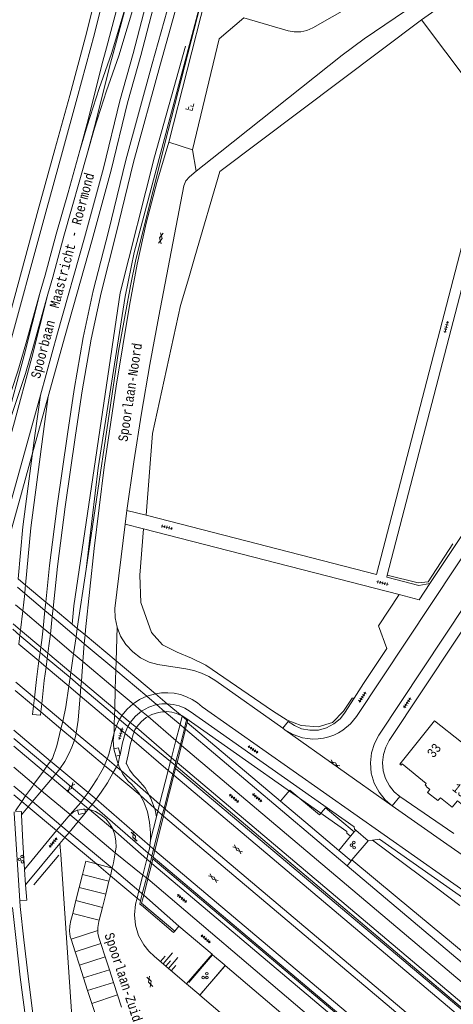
# Model space of a CAD drawing. Header units: metres. Extents: x 196790 to 198335, y 354523 to 356036.
# Tile 92 of 105: x 197305 to 197387, y 355516 to 355702. Entities that reach past the tile are written whole.
import ezdxf

# ---------------------------------------------------------------- set-up
doc = ezdxf.new("R2010")
doc.units = ezdxf.units.M
doc.linetypes.add('DGN Style 2', pattern=[186.027128, 111.616277, -74.410851])
for name, color, linetype, lineweight in [('betreedbaar trafogebouw tevens pand', 252, 'Continuous', 18), ('functiescheiding', 252, 'Continuous', 18), ('gasstation', 252, 'Continuous', 18), ('heg of haag', 252, 'Continuous', 18), ('hoofdgebouw', 252, 'Continuous', 18), ('huisnummer BAG', 252, 'Continuous', 18), ('kant asfaltverharding', 252, 'Continuous', 18), ('kant betonverharding', 252, 'Continuous', 18), ('kant keiverharding', 252, 'Continuous', 18), ('kant klinkerverharding', 252, 'Continuous', 18), ('kant muur (extern)', 252, 'Continuous', 18), ('kant tegelverharding', 252, 'Continuous', 18), ('kunstwerken', 252, 'Continuous', 18), ('overige tekst', 252, 'Continuous', 18), ('raster', 252, 'Continuous', 18), ('spoorrail', 252, 'Continuous', 18), ('straatnaam', 252, 'Continuous', 18), ('T22_berm', 252, 'DGN Style 2', 18), ('taludlijn', 252, 'Continuous', 18), ('taludsymbool', 252, 'Continuous', 18), ('toegangstrap', 252, 'Continuous', 18), ('verh asfaltsymbool', 2, 'Continuous', 0), ('verh betonsymbool', 2, 'Continuous', 0), ('verh keisymbool', 2, 'Continuous', 0), ('verh tegelsymbool', 2, 'Continuous', 0), ('vlakafsluiter grijs', 252, 'DGN Style 2', 18), ('vlakafsluiter groen', 252, 'DGN Style 2', 18)]:
    doc.layers.add(name, color=color, linetype=linetype, lineweight=lineweight)
doc.styles.add('Style-Courier New', font='cour.ttf')

# ---------------------------------------------------------------- blocks, each defined once
blk = doc.blocks.new('TA')
at = {"layer": 'taludsymbool', "linetype": 'Continuous', "lineweight": 0}
for p, q in [((-0.5, 0), (-0.5, -0.5)), ((-0.25, 0), (-0.25, -1)), ((0, 0), (0, -0.5)), ((0.25, 0), (0.25, -1)), ((0.5, 0), (0.5, -0.5))]:
    blk.add_line(p, q, dxfattribs=at)
blk = doc.blocks.new('S612')
at = {"layer": 'verh asfaltsymbool', "color": 252}
for p, q in [((-0.99, -0.26), (0.01, 0.24)), ((0.01, -0.26), (-0.99, 0.24)), ((0.01, 0.24), (1.01, -0.26)), ((1.01, 0.24), (0.01, -0.26))]:
    blk.add_line(p, q, dxfattribs=at)
blk = doc.blocks.new('S621')
at = {"layer": 'verh betonsymbool', "color": 252, "linetype": 'Continuous', "lineweight": 0}
for centre in [(-0.48, 0.24), (0.52, 0.24), (0.02, -0.26)]:
    blk.add_circle(centre, 0.25, dxfattribs=at)
blk = doc.blocks.new('S651')
at = {"layer": 'verh keisymbool', "color": 7, "linetype": 'Continuous', "lineweight": 0}
for p, q in [((-0.41, 0.75), (-0.41, 0.25)), ((0.09, 0.25), (-0.41, 0.25)), ((-0.41, -0.05), (-0.41, -0.55)), ((-0.41, -0.55), (0.09, -0.55)), ((0.39, -0.05), (0.39, -0.55)), ((0.39, -0.55), (0.89, -0.55))]:
    blk.add_line(p, q, dxfattribs=at)
at = {"layer": 'verh keisymbool', "color": 7, "linetype": 'Continuous', "lineweight": 0, "flags": 128}
blk.add_lwpolyline([(-0.41, -0.05), (-0.41, -0.05), (-0.41, -0.55), (-0.41, -0.55), (-0.41, -0.05)], close=True, dxfattribs=at)
blk = doc.blocks.new('S642')
at = {"layer": 'verh tegelsymbool', "color": 252}
for p, q in [((-1.12, 0), (1.12, 0)), ((-0.9, -0.25), (-0.9, 0.25)), ((-0.45, -0.25), (-0.45, 0.25)), ((0, -0.25), (0, 0.25)), ((0.45, -0.25), (0.45, 0.25)), ((0.9, -0.25), (0.9, 0.25))]:
    blk.add_line(p, q, dxfattribs=at)

msp = doc.modelspace()

# ---------------------------------------------------------------- linework, layer by layer
at = {"layer": 'betreedbaar trafogebouw tevens pand'}
for p, q in [((197365.449, 355544.78), (197367.688, 355547.446)), ((197367.688, 355547.446), (197368.368, 355548.256))]:
    msp.add_line(p, q, dxfattribs=at)
at = {"layer": 'betreedbaar trafogebouw tevens pand', "flags": 128}
for points in [[(197361.813, 355551.468), (197362.94, 355552.813), (197368.368, 355548.256)], [(197360.04, 355549.359), (197365.448, 355544.778), (197365.449, 355544.78)]]:
    msp.add_lwpolyline(points, dxfattribs=at)
at = {"layer": 'functiescheiding'}
for p, q in [((197317, 355540.207), (197322.006, 355538.943)), ((197321.391, 355536.491), (197316.379, 355537.751)), ((197315.761, 355535.305), (197320.764, 355533.991)), ((197320.161, 355531.588), (197315.14, 355532.846)), ((197314.828, 355527.993), (197319.913, 355529.614)), ((197320.495, 355527.142), (197315.605, 355525.58)), ((197316.413, 355523.07), (197321.297, 355524.655)), ((197322.105, 355522.15), (197317.189, 355520.661)), ((197317.954, 355518.285), (197322.869, 355519.783)), ((197323.624, 355517.439), (197318.742, 355515.839))]:
    msp.add_line(p, q, dxfattribs=at)
at = {"layer": 'gasstation'}
for p, q in [((197355.096, 355554.847), (197354.451, 355554.084)), ((197354.451, 355554.084), (197360.04, 355549.359))]:
    msp.add_line(p, q, dxfattribs=at)
at = {"layer": 'gasstation', "flags": 128}
msp.add_lwpolyline([(197361.813, 355551.468), (197356.229, 355556.187), (197355.096, 355554.847)], dxfattribs=at)
at = {"layer": 'heg of haag', "flags": 128}
for points in [[(197329.027, 355608.174), (197330.263, 355623.64), (197335.556, 355647.86), (197337.079, 355653.07), (197338.231, 355657.015), (197342.949, 355673.157), (197381.066, 355701.852)], [(197381.066, 355701.852), (197394.906, 355683.528), (197395.003, 355683.617)], [(197328.554, 355605.604), (197327.87, 355596.843), (197328.002, 355591.689), (197330.067, 355585.99), (197332.144, 355583.632), (197334.886, 355582.265), (197337.634, 355581.129), (197340.326, 355579.779), (197352.925, 355571.191), (197355.708, 355569.423), (197358.376, 355568.364), (197361.555, 355568.161), (197364.244, 355568.959), (197366.348, 355571.114), (197368.006, 355573.562)], [(197387.027, 355602.728), (197382.35, 355595.598), (197380.456, 355595.35), (197374.628, 355596.816)]]:
    msp.add_lwpolyline(points, dxfattribs=at)
at = {"layer": 'hoofdgebouw', "flags": 128}
for points in [[(197381.991, 355556.995), (197381.811, 355557.155), (197382.001, 355557.415), (197377.453, 355561.132), (197377.259, 355560.896), (197377.026, 355561.098), (197383.563, 355569.295), (197388.669, 355565.224)], [(197390.424, 355552.147), (197387.893, 355554.117), (197386.918, 355552.943), (197384.663, 355554.74), (197384.169, 355554.179), (197382.214, 355555.75), (197382.658, 355556.313), (197381.999, 355556.848), (197382.052, 355556.941), (197381.991, 355556.995)]]:
    msp.add_lwpolyline(points, dxfattribs=at)
at = {"layer": 'kant asfaltverharding'}
for p, q in [((197333.354, 355678.733), (197337.797, 355677.311)), ((197325.403, 355609.075), (197325.058, 355606.504)), ((197317.476, 355585.535), (197317.343, 355583.871)), ((197304.987, 355583.783), (197308.763, 355580.6)), ((197317.343, 355583.871), (197317.074, 355580.481)), ((197308.763, 355580.6), (197310.123, 355579.453)), ((197310.123, 355579.453), (197314.405, 355575.843)), ((197317.074, 355580.481), (197316.779, 355576.772)), ((197304.293, 355575.034), (197307.739, 355572.137)), ((197307.905, 355573.626), (197304.388, 355576.58)), ((197314.405, 355575.843), (197316.56, 355574.026)), ((197316.694, 355575.714), (197316.56, 355574.026)), ((197316.779, 355576.772), (197316.694, 355575.714)), ((197309.285, 355572.467), (197307.905, 355573.626)), ((197316.56, 355574.026), (197323.007, 355568.592)), ((197326.564, 355572.487), (197327.796, 355573.302)), ((197327.796, 355573.302), (197329.134, 355573.93)), ((197329.134, 355573.93), (197330.775, 355574.406)), ((197307.739, 355572.137), (197309.119, 355570.977)), ((197313.25, 355569.137), (197309.285, 355572.467)), ((197431.185, 355507.421), (197339.643, 355571.947)), ((197309.119, 355570.977), (197312.922, 355567.78)), ((197324.017, 355569.526), (197324.465, 355570.299)), ((197303.986, 355567.535), (197310.977, 355561.668)), ((197312.922, 355567.78), (197315.477, 355565.632)), ((197315.829, 355566.971), (197313.25, 355569.137)), ((197322.964, 355567.091), (197323.413, 355568.249)), ((197323.007, 355568.592), (197323.413, 355568.249)), ((197323.413, 355568.249), (197325.054, 355566.865)), ((197355.258, 355567.598), (197354.856, 355567.883)), ((197315.477, 355565.632), (197321.157, 355560.857)), ((197315.829, 355566.971), (197321.679, 355562.059)), ((197325.054, 355566.865), (197326.311, 355565.792)), ((197326.311, 355565.792), (197333.226, 355559.888)), ((197323.296, 355562.569), (197322.935, 355564.01)), ((197321.679, 355562.059), (197323.413, 355560.603)), ((197310.977, 355561.668), (197312.714, 355560.21)), ((197312.714, 355560.21), (197311.941, 355559.263)), ((197312.714, 355560.21), (197318.048, 355555.734)), ((197321.157, 355560.857), (197322.791, 355559.483)), ((197323.413, 355560.603), (197324.28, 355559.875)), ((197309.259, 355556.062), (197311.239, 355558.425)), ((197311.239, 355558.425), (197311.941, 355559.263)), ((197322.791, 355559.483), (197322.862, 355559.424)), ((197322.862, 355559.424), (197327.903, 355555.186)), ((197331.589, 355553.488), (197324.28, 355559.875)), ((197333.226, 355559.888), (197334.064, 355559.172)), ((197334.064, 355559.172), (197334.277, 355558.989)), ((197307.524, 355553.99), (197309.259, 355556.062)), ((197318.048, 355555.734), (197319.601, 355554.431)), ((197327.903, 355555.186), (197331.256, 355552.183)), ((197305.454, 355551.52), (197306.721, 355553.032)), ((197306.721, 355553.032), (197307.524, 355553.99)), ((197319.601, 355554.431), (197329.717, 355545.627)), ((197332.43, 355552.753), (197331.589, 355553.488)), ((197332.658, 355552.554), (197332.43, 355552.753)), ((197375.569, 355553.219), (197385.904, 355545.952)), ((197314.289, 355551.147), (197312.904, 355549.473)), ((197314.679, 355551.502), (197314.289, 355551.147)), ((197318.046, 355552.513), (197317.444, 355552.555)), ((197318.343, 355552.493), (197318.046, 355552.513)), ((197331.256, 355552.183), (197332.094, 355551.432)), ((197332.094, 355551.432), (197332.324, 355551.226)), ((197312.904, 355549.473), (197312.112, 355548.506)), ((197312.112, 355548.506), (197306.014, 355541.15)), ((197329.855, 355546.703), (197329.717, 355545.627)), ((197329.717, 355545.627), (197330.454, 355544.986)), ((197385.904, 355545.952), (197403.483, 355533.531)), ((197329.444, 355544.262), (197329.16, 355543.124)), ((197330.454, 355544.986), (197330.7, 355544.772)), ((197330.7, 355544.772), (197401.684, 355484.849)), ((197322.267, 355539.981), (197322.632, 355541.436)), ((197329.16, 355543.124), (197328.409, 355540.112)), ((197322.006, 355538.943), (197322.267, 355539.981)), ((197328.409, 355540.112), (197327.654, 355537.09)), ((197321.391, 355536.491), (197322.006, 355538.943)), ((197320.764, 355533.991), (197321.391, 355536.491)), ((197327.654, 355537.09), (197327.317, 355535.741)), ((197320.161, 355531.588), (197320.764, 355533.991)), ((197321.297, 355524.655), (197320.495, 355527.142)), ((197322.105, 355522.15), (197321.297, 355524.655)), ((197322.869, 355519.783), (197322.105, 355522.15)), ((197323.624, 355517.439), (197322.869, 355519.783)), ((197336.686, 355519.519), (197336.691, 355519.515)), ((197336.691, 355519.515), (197338.964, 355517.58)), ((197324.374, 355515.115), (197323.624, 355517.439)), ((197338.964, 355517.58), (197339.174, 355517.401)), ((197339.174, 355517.401), (197372.551, 355488.997))]:
    msp.add_line(p, q, dxfattribs=at)
at = {"layer": 'kant asfaltverharding', "flags": 128}
for points in [[(197483.485, 355722.08), (197481.227, 355721.129), (197479.344, 355720.309), (197474.404, 355718.137), (197473.244, 355717.415), (197472.334, 355716.396), (197467.517, 355709.144), (197373.054, 355566.562), (197372.221, 355565.02), (197371.656, 355563.255), (197371.434, 355561.34), (197371.602, 355559.38)], [(197463.59, 355713.015), (197368.819, 355570.121), (197367.699, 355568.732), (197366.249, 355567.51), (197365.411, 355566.997), (197364.511, 355566.565), (197363.56, 355566.227), (197362.573, 355565.988)], [(197337.797, 355677.311), (197342.835, 355698.308), (197347.527, 355702.28), (197355.876, 355699.813), (197357.042, 355699.592), (197358.254, 355699.61), (197359.437, 355699.874), (197360.52, 355700.359), (197371.545, 355706.694)], [(197338.516, 355673.228), (197343.037, 355676.831), (197366.075, 355695.195), (197370.243, 355698.264), (197380.021, 355704.903)], [(197333.354, 355678.733), (197331.056, 355671.121), (197329.044, 355663.423), (197327.325, 355655.654), (197325.9, 355647.831), (197323.357, 355632.56), (197321.116, 355617.238), (197319.177, 355601.876), (197317.541, 355586.481), (197317.55, 355586.471), (197317.476, 355585.535)], [(197325.403, 355609.075), (197326.724, 355618.298), (197328.171, 355627.503), (197329.744, 355636.687), (197331.442, 355645.848), (197336.187, 355670.503), (197336.545, 355671.432), (197337.202, 355672.18), (197338.516, 355673.228)], [(197325.058, 355606.504), (197323.136, 355590.5), (197323.178, 355588.788), (197323.53, 355587.025)], [(197323.53, 355587.025), (197324.213, 355585.297), (197325.217, 355583.697), (197326.5, 355582.31), (197327.99, 355581.199), (197329.6, 355580.4), (197331.242, 355579.913), (197336.547, 355579.128), (197338.05, 355578.814), (197339.517, 355578.323), (197340.915, 355577.664), (197342.218, 355576.85), (197354.856, 355567.883)], [(197316.56, 355574.026), (197316.191, 355569.385), (197315.829, 355566.971)], [(197330.775, 355574.406), (197331.928, 355574.569), (197333.116, 355574.599), (197334.316, 355574.488), (197335.502, 355574.234), (197336.65, 355573.841), (197337.736, 355573.318), (197338.739, 355572.68), (197339.643, 355571.947)], [(197324.465, 355570.299), (197325.432, 355571.472), (197326.564, 355572.487)], [(197323.413, 355568.249), (197323.686, 355568.954), (197324.017, 355569.526)], [(197362.573, 355565.988), (197361.566, 355565.856), (197360.557, 355565.83), (197359.561, 355565.909), (197358.595, 355566.087), (197356.803, 355566.705), (197355.258, 355567.598)], [(197315.477, 355565.632), (197315.011, 355564.299), (197314.44, 355563.008)], [(197315.829, 355566.971), (197315.666, 355566.298), (197315.477, 355565.632)], [(197322.935, 355564.01), (197322.802, 355565.605), (197322.964, 355567.091)], [(197314.44, 355563.008), (197313.644, 355561.568), (197312.714, 355560.21)], [(197323.72, 355561.156), (197323.415, 355562.094), (197323.296, 355562.569)], [(197323.72, 355561.156), (197323.906, 355560.583), (197324.28, 355559.875)], [(197324.28, 355559.875), (197324.637, 355559.199), (197325.585, 355557.954), (197326.301, 355557.236), (197327.612, 355555.72), (197327.903, 355555.186)], [(197334.277, 355558.989), (197407.416, 355497.21), (197410.242, 355494.707), (197410.691, 355494.281)], [(197371.602, 355559.38), (197372.159, 355557.493), (197373.063, 355555.79), (197374.232, 355554.352), (197375.569, 355553.219)], [(197327.903, 355555.186), (197328.579, 355553.948), (197329.263, 355552.062), (197329.669, 355550.085), (197329.857, 355548.067), (197329.855, 355546.703)], [(197316.052, 355552.374), (197315.977, 355552.36), (197315.254, 355552.026), (197314.679, 355551.502)], [(197317.444, 355552.555), (197317.149, 355552.575), (197316.052, 355552.374)], [(197322.745, 355548.761), (197322.718, 355548.834), (197322.133, 355549.868), (197321.408, 355550.755), (197320.478, 355551.521), (197319.47, 355552.106), (197318.343, 355552.493)], [(197332.324, 355551.226), (197405.225, 355489.702), (197405.665, 355489.563), (197406.075, 355489.775)], [(197406.075, 355489.775), (197406.216, 355490.215), (197406.006, 355490.626), (197332.658, 355552.554)], [(197323.199, 355544.335), (197323.343, 355545.4), (197323.328, 355546.518), (197323.128, 355547.73), (197322.745, 355548.761)], [(197329.717, 355545.627), (197329.645, 355545.064), (197329.444, 355544.262)], [(197322.632, 355541.436), (197322.875, 355542.404), (197323.143, 355543.918), (197323.199, 355544.335)], [(197327.317, 355535.741), (197327.035, 355534.612), (197326.801, 355532.604), (197327.012, 355530.601), (197327.61, 355528.675), (197328.575, 355526.903), (197329.543, 355525.718), (197330.627, 355524.675), (197336.686, 355519.519)], [(197319.913, 355529.614), (197319.898, 355530.186), (197320.096, 355531.33), (197320.161, 355531.588)], [(197320.495, 355527.142), (197320.181, 355528.117), (197319.927, 355529.074), (197319.913, 355529.614)]]:
    msp.add_lwpolyline(points, dxfattribs=at)
at = {"layer": 'kant betonverharding'}
msp.add_line((197306.014, 355541.15), (197306.239, 355538.26), dxfattribs=at)
at = {"layer": 'kant betonverharding', "flags": 128}
for points in [[(197304.322, 355552.077), (197305.434, 355552.11), (197305.454, 355551.52)], [(197306.014, 355541.15), (197305.686, 355546.335), (197305.454, 355551.52)], [(197306.239, 355538.26), (197306.492, 355535.368), (197305.169, 355535.242)]]:
    msp.add_lwpolyline(points, dxfattribs=at)
at = {"layer": 'kant keiverharding'}
msp.add_line((197333.354, 355678.733), (197343.052, 355717.192), dxfattribs=at)
at = {"layer": 'kant klinkerverharding'}
for p, q in [((197323.296, 355562.569), (197324.08, 355562.751)), ((197317.444, 355552.555), (197317.587, 355551.959)), ((197322.632, 355541.436), (197319.625, 355542.199)), ((197367.015, 355541.873), (197367.787, 355542.786)), ((197317, 355540.207), (197316.379, 355537.751)), ((197316.379, 355537.751), (197315.761, 355535.305)), ((197315.761, 355535.305), (197315.14, 355532.846)), ((197335.204, 355530.433), (197334.461, 355529.48)), ((197314.828, 355527.993), (197315.605, 355525.58)), ((197315.605, 355525.58), (197316.413, 355523.07)), ((197316.413, 355523.07), (197317.189, 355520.661)), ((197317.189, 355520.661), (197317.954, 355518.285)), ((197317.954, 355518.285), (197318.742, 355515.839)), ((197318.742, 355515.839), (197319.489, 355513.521))]:
    msp.add_line(p, q, dxfattribs=at)
at = {"layer": 'kant klinkerverharding', "flags": 128}
for points in [[(197324.106, 355562.868), (197323.792, 355564.195), (197322.935, 355564.01)], [(197334.884, 355561.397), (197404.494, 355502.631), (197407.492, 355500), (197411.44, 355496.204), (197415.182, 355492.204), (197442.016, 355461.962), (197446.398, 355457.039), (197450.971, 355452.287), (197455.725, 355447.716), (197460.65, 355443.336), (197526.834, 355383.554), (197530.432, 355380.018), (197533.841, 355376.291), (197537.047, 355372.387), (197540.035, 355368.323), (197541.103, 355366.787), (197541.1, 355366.275), (197540.769, 355365.885), (197540.265, 355365.797), (197539.822, 355366.053)], [(197317.54, 355551.903), (197316.314, 355551.531), (197316.052, 355552.374)], [(197319.625, 355542.199), (197317.631, 355542.705), (197317, 355540.207)], [(197330.081, 355542.315), (197391.705, 355490.282), (197394.272, 355488.21), (197396.927, 355486.253), (197409.869, 355477.148), (197415.172, 355472.791), (197425.473, 355463.914), (197436.033, 355454.933), (197446.377, 355445.703), (197500.055, 355397.042)], [(197315.14, 355532.846), (197314.795, 355531.482), (197314.601, 355530.492), (197314.521, 355529.474), (197314.667, 355528.492), (197314.828, 355527.993)]]:
    msp.add_lwpolyline(points, dxfattribs=at)
at = {"layer": 'kant muur (extern)'}
for p, q in [((197305.175, 355585.447), (197303.797, 355586.611)), ((197308.982, 355582.23), (197305.175, 355585.447)), ((197310.341, 355581.082), (197308.982, 355582.23)), ((197314.643, 355577.447), (197310.341, 355581.082)), ((197316.694, 355575.714), (197314.643, 355577.447)), ((197316.694, 355575.714), (197323.056, 355570.338)), ((197323.056, 355570.338), (197324.017, 355569.526)), ((197325.571, 355568.213), (197324.017, 355569.526)), ((197326.789, 355567.214), (197325.571, 355568.213)), ((197354.451, 355554.084), (197336.786, 355568.957)), ((197303.989, 355565.925), (197310.261, 355560.671)), ((197333.657, 355561.577), (197326.789, 355567.214)), ((197310.261, 355560.671), (197311.941, 355559.263)), ((197334.5, 355560.886), (197333.657, 355561.577)), ((197334.711, 355560.713), (197334.5, 355560.886)), ((197311.941, 355559.263), (197317.341, 355554.739)), ((197317.341, 355554.739), (197318.851, 355553.474)), ((197318.851, 355553.474), (197329.444, 355544.262)), ((197368.368, 355548.256), (197368.659, 355548.59)), ((197371.009, 355546.558), (197367.946, 355542.972)), ((197329.444, 355544.262), (197330.12, 355543.675)), ((197330.12, 355543.675), (197330.369, 355543.458)), ((197365.449, 355544.78), (197367.787, 355542.786)), ((197367.946, 355542.972), (197367.787, 355542.786))]:
    msp.add_line(p, q, dxfattribs=at)
at = {"layer": 'kant muur (extern)', "flags": 128}
for points in [[(197334.711, 355560.713), (197400.702, 355504.833), (197400.548, 355504.624), (197334.605, 355560.291)], [(197330.296, 355543.168), (197390.353, 355492.535), (197390.509, 355492.735), (197330.369, 355543.458)]]:
    msp.add_lwpolyline(points, dxfattribs=at)
at = {"layer": 'kant tegelverharding'}
for p, q in [((197382.657, 355595.227), (197422.112, 355654.567)), ((197329.027, 355608.174), (197325.403, 355609.075)), ((197325.058, 355606.504), (197328.554, 355605.604)), ((197376.852, 355593.164), (197328.554, 355605.604)), ((197304.693, 355594.536), (197306.071, 355593.374)), ((197306.071, 355593.374), (197309.887, 355590.157)), ((197304.319, 355591.224), (197305.697, 355590.063)), ((197305.697, 355590.063), (197309.534, 355586.831)), ((197309.887, 355590.157), (197311.272, 355588.99)), ((197311.272, 355588.99), (197315.789, 355585.182)), ((197303.91, 355587.609), (197305.289, 355586.448)), ((197305.289, 355586.448), (197309.116, 355583.225)), ((197309.534, 355586.831), (197310.919, 355585.664)), ((197310.919, 355585.664), (197315.312, 355581.964)), ((197315.789, 355585.182), (197317.343, 355583.871)), ((197309.116, 355583.225), (197310.475, 355582.08)), ((197317.343, 355583.871), (197323.298, 355578.85)), ((197310.475, 355582.08), (197314.791, 355578.446)), ((197315.312, 355581.964), (197317.074, 355580.481)), ((197317.074, 355580.481), (197323.198, 355575.323)), ((197323.298, 355578.85), (197329.134, 355573.93)), ((197314.791, 355578.446), (197316.779, 355576.772)), ((197316.779, 355576.772), (197323.088, 355571.459)), ((197323.198, 355575.323), (197326.564, 355572.487)), ((197331.01, 355572.347), (197329.134, 355573.93)), ((197323.088, 355571.459), (197324.465, 355570.299)), ((197332.574, 355571.01), (197331.01, 355572.347)), ((197326.029, 355568.98), (197324.465, 355570.299)), ((197328.173, 355571.132), (197329.385, 355570.086)), ((197329.385, 355570.086), (197334.667, 355565.527)), ((197335.442, 355568.557), (197332.574, 355571.01)), ((197326.029, 355568.98), (197325.571, 355568.213)), ((197327.185, 355567.99), (197326.029, 355568.98)), ((197333.84, 355562.291), (197327.185, 355567.99)), ((197336.271, 355567.848), (197335.442, 355568.557)), ((197336.465, 355567.682), (197336.271, 355567.848)), ((197336.465, 355567.682), (197367.015, 355541.873)), ((197303.993, 355564.511), (197309.623, 355559.782)), ((197334.667, 355565.527), (197335.498, 355564.81)), ((197335.498, 355564.81), (197335.699, 355564.637)), ((197324.08, 355562.751), (197323.72, 355561.156)), ((197324.106, 355562.868), (197324.08, 355562.751)), ((197334.675, 355561.576), (197333.84, 355562.291)), ((197304.002, 355560.484), (197307.822, 355557.271)), ((197334.883, 355561.397), (197334.675, 355561.576)), ((197334.884, 355561.397), (197334.883, 355561.397)), ((197311.239, 355558.425), (197309.623, 355559.782)), ((197304.025, 355556.927), (197306.24, 355555.068)), ((197307.822, 355557.271), (197309.259, 355556.062)), ((197306.24, 355555.068), (197307.524, 355553.99)), ((197309.259, 355556.062), (197314.638, 355551.536)), ((197377.017, 355554.951), (197387.193, 355547.966)), ((197307.524, 355553.99), (197312.904, 355549.473)), ((197316.702, 355553.838), (197318.157, 355552.645)), ((197318.157, 355552.645), (197318.343, 355552.493)), ((197314.638, 355551.536), (197314.679, 355551.502)), ((197314.679, 355551.502), (197316.17, 355550.249)), ((197316.17, 355550.249), (197317.54, 355551.903)), ((197317.54, 355551.903), (197317.587, 355551.959)), ((197317.587, 355551.959), (197318.046, 355552.513)), ((197318.343, 355552.493), (197322.745, 355548.761)), ((197314.451, 355548.174), (197312.904, 355549.473)), ((197314.451, 355548.174), (197316.17, 355550.249)), ((197323.199, 355544.335), (197316.17, 355550.249)), ((197312.726, 355546.092), (197313.654, 355547.212)), ((197313.654, 355547.212), (197314.451, 355548.174)), ((197322.632, 355541.436), (197314.451, 355548.174)), ((197329.16, 355543.124), (197322.745, 355548.761)), ((197368.659, 355548.59), (197371.009, 355546.558)), ((197306.239, 355538.26), (197312.726, 355546.092)), ((197371.817, 355546.684), (197371.009, 355546.558)), ((197328.409, 355540.112), (197323.199, 355544.335)), ((197322.632, 355541.436), (197327.654, 355537.09)), ((197329.83, 355542.536), (197329.16, 355543.124)), ((197329.83, 355542.536), (197330.081, 355542.315)), ((197329.076, 355539.571), (197328.409, 355540.112)), ((197329.337, 355539.359), (197329.076, 355539.571)), ((197327.654, 355537.09), (197328.305, 355536.543)), ((197328.305, 355536.543), (197328.569, 355536.309)), ((197328.569, 355536.309), (197335.204, 355530.433)), ((197335.204, 355530.433), (197341.492, 355525.125)), ((197341.492, 355525.125), (197341.606, 355525.027)), ((197341.606, 355525.027), (197343.769, 355523.17)), ((197343.769, 355523.17), (197343.953, 355523.014)), ((197343.953, 355523.014), (197343.983, 355522.989)), ((197343.983, 355522.989), (197360.864, 355508.672))]:
    msp.add_line(p, q, dxfattribs=at)
at = {"layer": 'kant tegelverharding', "flags": 128}
for points in [[(197483.794, 355719.45), (197483.098, 355719.213), (197482.651, 355718.986), (197481.482, 355718.635), (197475.414, 355715.999), (197474.798, 355715.619), (197474.313, 355715.082), (197469.443, 355707.833), (197375.014, 355565.551), (197374.351, 355564.326), (197373.901, 355562.924), (197373.725, 355561.401), (197373.858, 355559.843)], [(197423.171, 355656.159), (197416.237, 355656.744), (197388.719, 355659.066), (197372.579, 355596.974), (197329.265, 355608.115), (197329.027, 355608.174)], [(197422.112, 355654.567), (197390.314, 355657.179), (197374.628, 355596.816)], [(197374.628, 355596.816), (197374.54, 355596.478), (197380.61, 355594.903), (197382.657, 355595.227)], [(197368.342, 355573.543), (197370.123, 355576.342), (197374.527, 355582.953), (197372.994, 355587.238), (197376.852, 355593.164)], [(197361.593, 355567.54), (197363.151, 355567.954), (197364.544, 355568.684), (197365.691, 355569.647), (197366.56, 355570.743), (197368.342, 355573.543)], [(197328.173, 355571.132), (197329.533, 355571.877), (197331.01, 355572.347)], [(197331.01, 355572.347), (197332.011, 355572.497), (197333.028, 355572.52)], [(197368.659, 355548.59), (197368.428, 355548.785), (197368.386, 355549.197), (197337.335, 355571.06), (197336.353, 355571.651), (197335.287, 355572.1), (197334.167, 355572.392), (197333.028, 355572.52)], [(197328.173, 355571.132), (197326.999, 355570.158), (197326.029, 355568.98)], [(197325.571, 355568.213), (197325.096, 355567.013), (197325.054, 355566.865)], [(197354.856, 355567.883), (197355.912, 355569.168), (197357.061, 355568.37), (197358.438, 355567.781), (197359.982, 355567.486), (197361.593, 355567.54)], [(197325.054, 355566.865), (197324.556, 355565.093), (197324.166, 355563.134), (197324.106, 355562.868)], [(197335.699, 355564.637), (197402.989, 355507.82), (197407.282, 355504.012), (197411.384, 355500), (197413.312, 355497.973), (197415.191, 355495.9), (197444.001, 355463.354), (197447.56, 355459.339), (197451.247, 355455.437), (197455.057, 355451.655), (197458.983, 355447.998), (197528.712, 355385.121), (197532.368, 355381.471), (197535.841, 355377.637), (197539.117, 355373.633), (197542.184, 355369.475), (197544.005, 355366.873)], [(197311.239, 355558.425), (197316.603, 355553.919), (197316.702, 355553.838)], [(197373.858, 355559.843), (197374.303, 355558.344), (197375.022, 355556.991), (197375.953, 355555.849), (197377.017, 355554.951)], [(197419.854, 355514.014), (197373.182, 355546.898), (197371.817, 355546.684)], [(197367.015, 355541.873), (197404.462, 355510.238), (197407.246, 355507.809), (197409.952, 355505.29), (197412.576, 355502.686), (197415.113, 355500), (197448.987, 355461.956), (197452.201, 355458.454), (197455.521, 355455.05), (197458.943, 355451.749), (197462.463, 355448.555), (197505.711, 355409.607)], [(197329.337, 355539.359), (197387.693, 355489.686), (197390.561, 355487.277), (197393.532, 355484.991), (197395.662, 355483.492)]]:
    msp.add_lwpolyline(points, dxfattribs=at)
at = {"layer": 'kunstwerken'}
for p, q in [((197304.836, 355596.113), (197306.236, 355594.941)), ((197306.236, 355594.941), (197310.055, 355591.745)), ((197310.055, 355591.745), (197311.441, 355590.586)), ((197311.441, 355590.586), (197315.041, 355587.572)), ((197315.041, 355587.572), (197316.021, 355586.752)), ((197316.021, 355586.752), (197317.476, 355585.535)), ((197317.476, 355585.535), (197323.348, 355580.621)), ((197323.348, 355580.621), (197330.775, 355574.406)), ((197330.775, 355574.406), (197333.028, 355572.52)), ((197333.028, 355572.52), (197335.851, 355570.158)), ((197335.851, 355570.158), (197336.682, 355569.462)), ((197336.271, 355567.848), (197336.682, 355569.462)), ((197336.682, 355569.462), (197336.873, 355569.302)), ((197336.271, 355567.848), (197335.498, 355564.81)), ((197336.465, 355567.682), (197335.699, 355564.637)), ((197336.465, 355567.682), (197336.786, 355568.957)), ((197336.786, 355568.957), (197336.873, 355569.302)), ((197335.498, 355564.81), (197334.675, 355561.576)), ((197335.699, 355564.637), (197334.883, 355561.397)), ((197334.5, 355560.886), (197334.064, 355559.172)), ((197334.277, 355558.989), (197334.605, 355560.291)), ((197334.675, 355561.576), (197334.5, 355560.886)), ((197334.711, 355560.713), (197334.605, 355560.291)), ((197334.883, 355561.397), (197334.711, 355560.713)), ((197334.064, 355559.172), (197332.43, 355552.753)), ((197332.658, 355552.554), (197334.277, 355558.989)), ((197304.045, 355555.279), (197305.536, 355554.027)), ((197306.721, 355553.032), (197305.536, 355554.027)), ((197312.112, 355548.506), (197306.721, 355553.032)), ((197332.43, 355552.753), (197332.094, 355551.432)), ((197332.094, 355551.432), (197330.454, 355544.986)), ((197332.324, 355551.226), (197330.7, 355544.772)), ((197332.324, 355551.226), (197332.658, 355552.554)), ((197313.654, 355547.212), (197312.112, 355548.506)), ((197319.625, 355542.199), (197313.654, 355547.212)), ((197330.12, 355543.675), (197329.83, 355542.536)), ((197330.454, 355544.986), (197330.12, 355543.675)), ((197330.296, 355543.168), (197330.369, 355543.458)), ((197330.7, 355544.772), (197330.369, 355543.458)), ((197322.267, 355539.981), (197319.625, 355542.199)), ((197329.83, 355542.536), (197329.076, 355539.571)), ((197329.337, 355539.359), (197330.081, 355542.315)), ((197330.081, 355542.315), (197330.296, 355543.168)), ((197327.317, 355535.741), (197322.267, 355539.981)), ((197329.076, 355539.571), (197328.305, 355536.543)), ((197328.569, 355536.309), (197329.337, 355539.359)), ((197328.305, 355536.543), (197327.963, 355535.199)), ((197328.233, 355534.972), (197328.569, 355536.309)), ((197327.963, 355535.199), (197327.317, 355535.741))]:
    msp.add_line(p, q, dxfattribs=at)
at = {"layer": 'kunstwerken', "flags": 128}
for points in [[(197334.461, 355529.48), (197334.229, 355529.233), (197328.129, 355534.385), (197327.813, 355534.609), (197327.963, 355535.199)], [(197334.461, 355529.48), (197328.184, 355534.777), (197328.233, 355534.972)]]:
    msp.add_lwpolyline(points, dxfattribs=at)
at = {"layer": 'raster'}
for p, q in [((197317.684, 355597.975), (197316.021, 355586.752)), ((197316.021, 355586.752), (197315.789, 355585.182)), ((197315.789, 355585.182), (197315.312, 355581.964)), ((197315.312, 355581.964), (197314.791, 355578.446)), ((197314.643, 355577.447), (197314.405, 355575.843)), ((197314.791, 355578.446), (197314.643, 355577.447)), ((197313.25, 355569.137), (197312.922, 355567.78)), ((197310.261, 355560.671), (197309.623, 355559.782)), ((197310.977, 355561.668), (197310.261, 355560.671)), ((197309.623, 355559.782), (197307.822, 355557.271)), ((197306.24, 355555.068), (197307.514, 355556.842)), ((197307.822, 355557.271), (197307.514, 355556.842)), ((197305.536, 355554.027), (197306.24, 355555.068)), ((197304.319, 355552.226), (197305.536, 355554.027)), ((197312.555, 355543.841), (197307.792, 355538.229)), ((197312.872, 355543.995), (197316.6, 355490.425)), ((197341.606, 355525.027), (197337.082, 355519.778))]:
    msp.add_line(p, q, dxfattribs=at)
at = {"layer": 'raster', "flags": 128}
for points in [[(197381.066, 355701.852), (197393.511, 355710.621), (197416.162, 355725.742)], [(197339.788, 355706.806), (197337.536, 355697.925), (197333.213, 355680.933), (197327.057, 355656.545), (197326.077, 355651.577), (197323.79, 355639.195), (197317.684, 355597.975)], [(197314.405, 355575.843), (197313.829, 355571.953), (197313.33, 355569.466), (197313.25, 355569.137)], [(197312.922, 355567.78), (197312.146, 355564.578), (197311.329, 355562.159), (197310.977, 355561.668)], [(197339.457, 355517.674), (197343.832, 355522.81), (197343.983, 355522.989)]]:
    msp.add_lwpolyline(points, dxfattribs=at)
at = {"layer": 'spoorrail'}
for p, q in [((197307.569, 355619.9), (197310.525, 355630.6)), ((197306.071, 355593.374), (197305.697, 355590.063)), ((197309.887, 355590.157), (197310.055, 355591.745)), ((197305.697, 355590.063), (197305.289, 355586.448)), ((197309.534, 355586.831), (197309.887, 355590.157)), ((197311.272, 355588.99), (197311.441, 355590.586)), ((197310.919, 355585.664), (197311.272, 355588.99)), ((197305.289, 355586.448), (197305.175, 355585.447)), ((197305.175, 355585.447), (197304.987, 355583.783)), ((197308.982, 355582.23), (197309.116, 355583.225)), ((197308.763, 355580.6), (197308.982, 355582.23)), ((197310.123, 355579.453), (197310.341, 355581.082)), ((197310.341, 355581.082), (197310.475, 355582.08)), ((197307.739, 355572.137), (197307.905, 355573.626)), ((197307.555, 355570.487), (197307.739, 355572.137)), ((197309.119, 355570.977), (197309.285, 355572.467)), ((197307.555, 355570.487), (197309.046, 355570.321)), ((197309.046, 355570.321), (197309.119, 355570.977))]:
    msp.add_line(p, q, dxfattribs=at)
at = {"layer": 'spoorrail', "flags": 128}
for points in [[(197363.099, 355867.08), (197360.47, 355857.722), (197358.078, 355849.021), (197356.264, 355841.845), (197354.188, 355834.327), (197351.007, 355822.524), (197348.247, 355812.509), (197345.986, 355804.15), (197343.936, 355796.658), (197342.096, 355789.85), (197340.598, 355784.093), (197335.551, 355765.719), (197332.633, 355754.731), (197328.69, 355740.247), (197325.483, 355728.865), (197324.037, 355723.082), (197322.46, 355717.377), (197320.383, 355710.07), (197317.807, 355699.608), (197314.574, 355687.542), (197311.761, 355677.369), (197308.607, 355665.908), (197300.983, 355637.913)], [(197360.251, 355851.266), (197359.529, 355848.639), (197357.715, 355841.462), (197355.635, 355833.932), (197352.454, 355822.13), (197349.694, 355812.114), (197347.434, 355803.756), (197345.383, 355796.265), (197343.546, 355789.465), (197342.047, 355783.706), (197336.999, 355765.327), (197334.081, 355754.341), (197330.135, 355739.847), (197326.932, 355728.479), (197325.488, 355722.7), (197323.904, 355716.972), (197321.833, 355709.685), (197319.26, 355699.234), (197316.021, 355687.148), (197313.207, 355676.97), (197310.053, 355665.512), (197302.431, 355637.52)], [(197354.976, 355820.421), (197352.847, 355812.036), (197347.274, 355791.48), (197344.12, 355779.966), (197342.28, 355773.394), (197338.679, 355759.988), (197335.813, 355749.421), (197332.501, 355737.618), (197328.9, 355723.87), (197325.64, 355712.094), (197321.566, 355696.585), (197320.672, 355693.378), (197318.044, 355682.942), (197316.493, 355677.132)], [(197345.375, 355760.537), (197341.886, 355747.029), (197339.599, 355738.459), (197336.733, 355728.392), (197333.894, 355717.483), (197329.979, 355702.606), (197328.034, 355695.139), (197325.488, 355686.164), (197322.44, 355673.42), (197318.805, 355660.248), (197313.732, 355642.189), (197310.525, 355630.6)], [(197335.714, 355730.291), (197328.527, 355702.986), (197326.587, 355695.533), (197324.037, 355686.543), (197320.988, 355673.794), (197317.36, 355660.651), (197312.287, 355642.592), (197309.052, 355630.903)], [(197335.714, 355730.291), (197335.13, 355728.538), (197328.235, 355708.747), (197327.037, 355705.518), (197323.886, 355695.042), (197321.568, 355688.431), (197319.294, 355681.371), (197317.942, 355676.746)], [(197310.055, 355591.745), (197310.788, 355598.666), (197312.234, 355609.943), (197314.179, 355623.507), (197315.441, 355631.945), (197317.15, 355641.777), (197319.042, 355650.609), (197321.908, 355661.807), (197325.22, 355675.345), (197330.162, 355693.535), (197333.001, 355703.629), (197334.709, 355711.095), (197337.759, 355722.162), (197338.58, 355725.105)], [(197311.441, 355590.586), (197312.278, 355598.492), (197313.721, 355609.742), (197315.664, 355623.29), (197316.922, 355631.706), (197318.623, 355641.491), (197320.503, 355650.266), (197323.363, 355661.443), (197326.672, 355674.97), (197331.607, 355693.136), (197334.455, 355703.259), (197336.164, 355710.728), (197339.204, 355721.761), (197340.021, 355724.685)], [(197316.493, 355677.132), (197317.86, 355681.811), (197320.146, 355688.909), (197322.46, 355695.507), (197325.419, 355705.345)], [(197317.942, 355676.746), (197319.496, 355682.565), (197322.122, 355692.993), (197323.014, 355696.193), (197325.419, 355705.345)], [(197309.011, 355650.369), (197309.921, 355653.606), (197312.05, 355661.36), (197314.258, 355669.22), (197316.493, 355677.132)], [(197310.46, 355649.982), (197311.366, 355653.204), (197313.495, 355660.959), (197317.942, 355676.746)], [(197294.513, 355604.752), (197300.826, 355623.323), (197302.429, 355628.265), (197304.795, 355635.415), (197306.293, 355640.594), (197307.608, 355645.378), (197309.011, 355650.369)], [(197310.46, 355649.982), (197307.424, 355638.018), (197303.928, 355625.111), (197302.14, 355618.592), (197300.274, 355612.204), (197297.567, 355602.197)], [(197309.011, 355650.369), (197305.973, 355638.398), (197302.48, 355625.505), (197300.697, 355619), (197299.2, 355613.877)], [(197299.2, 355613.877), (197302.249, 355622.851), (197303.855, 355627.798), (197306.228, 355634.971), (197307.737, 355640.187), (197309.053, 355644.976), (197310.46, 355649.982)], [(197300.437, 355599.794), (197303.533, 355610.916), (197309.052, 355630.903)], [(197309.052, 355630.903), (197308.014, 355623.26), (197307.569, 355619.9)], [(197310.525, 355630.6), (197309.5, 355623.061), (197307.213, 355605.79), (197306.236, 355594.941)], [(197307.569, 355619.9), (197304.979, 355610.515), (197301.7, 355598.738)], [(197307.569, 355619.9), (197305.722, 355605.956), (197304.836, 355596.113)], [(197306.236, 355594.941), (197306.188, 355594.408), (197306.071, 355593.374)], [(197309.116, 355583.225), (197309.29, 355584.524), (197309.534, 355586.831)], [(197310.475, 355582.08), (197310.779, 355584.345), (197310.919, 355585.664)], [(197307.905, 355573.626), (197308.291, 355577.085), (197308.763, 355580.6)], [(197309.285, 355572.467), (197309.78, 355576.902), (197310.123, 355579.453)], [(197304.082, 355552.07), (197304.085, 355551.797), (197305.169, 355535.242)], [(197352.35, 355362.097), (197350.349, 355366.197), (197346.861, 355373.779), (197343.782, 355380.883), (197342.823, 355383.208), (197340.446, 355389.133), (197335.045, 355403.224), (197332.394, 355410.412), (197331.094, 355414.012), (197323.281, 355439.598), (197321.177, 355447.395), (197319.255, 355454.94), (197316.95, 355464.635), (197315.064, 355473.246), (197312.516, 355485.734), (197311.644, 355490.092), (197309.868, 355500.249), (197308.685, 355507.267), (197307.687, 355513.366), (197306.714, 355520.963), (197305.925, 355527.876), (197305.242, 355534.132), (197305.169, 355535.242)], [(197303.753, 355533.948), (197304.435, 355527.71), (197305.225, 355520.783), (197306.202, 355513.149), (197307.206, 355507.021), (197308.389, 355500), (197310.17, 355489.816), (197311.045, 355485.437), (197313.599, 355472.925), (197315.487, 355464.301), (197317.798, 355454.582), (197319.726, 355447.015), (197321.839, 355439.184), (197329.67, 355413.538), (197330.983, 355409.902), (197333.641, 355402.696), (197339.05, 355388.586), (197341.437, 355382.636), (197342.401, 355380.299), (197345.491, 355373.168), (197348.99, 355365.561), (197350.972, 355361.408)]]:
    msp.add_lwpolyline(points, dxfattribs=at)
at = {"layer": 'T22_berm'}
msp.add_line((197368.006, 355573.562), (197368.342, 355573.543), dxfattribs=at)
at = {"layer": 'taludlijn', "flags": 128}
for points in [[(197388.366, 355534.365), (197384.169, 355537.472), (197371.817, 355546.684)], [(197367.946, 355542.972), (197376.512, 355535.852), (197393.393, 355521.873), (197399.541, 355516.417), (197407.911, 355509.085), (197410.908, 355506.541), (197416.462, 355500.86), (197421.61, 355494.914), (197433.11, 355481.993), (197449.494, 355463.669), (197453.159, 355459.683), (197464.106, 355450.066), (197475.312, 355439.704)]]:
    msp.add_lwpolyline(points, dxfattribs=at)
at = {"layer": 'toegangstrap'}
for p, q in [((197336.691, 355519.515), (197341.492, 355525.125)), ((197343.953, 355523.014), (197339.174, 355517.401))]:
    msp.add_line(p, q, dxfattribs=at)
at = {"layer": 'vlakafsluiter grijs'}
for p, q in [((197337.797, 355677.311), (197338.516, 355673.228)), ((197323.53, 355587.025), (197323.348, 355580.621)), ((197323.348, 355580.621), (197323.298, 355578.85)), ((197323.298, 355578.85), (197323.198, 355575.323)), ((197323.198, 355575.323), (197323.088, 355571.459)), ((197323.088, 355571.459), (197323.056, 355570.338)), ((197328.173, 355571.132), (197326.564, 355572.487)), ((197323.056, 355570.338), (197323.007, 355568.592)), ((197323.007, 355568.592), (197322.964, 355567.091)), ((197355.258, 355567.598), (197375.569, 355553.219)), ((197321.157, 355560.857), (197321.679, 355562.059)), ((197322.791, 355559.483), (197323.413, 355560.603)), ((197323.413, 355560.603), (197323.72, 355561.156)), ((197316.702, 355553.838), (197317.341, 355554.739)), ((197317.341, 355554.739), (197318.048, 355555.734)), ((197375.569, 355553.219), (197377.017, 355554.951)), ((197314.638, 355551.536), (197316.702, 355553.838)), ((197318.046, 355552.513), (197318.157, 355552.645)), ((197318.157, 355552.645), (197318.851, 355553.474)), ((197314.289, 355551.147), (197314.638, 355551.536))]:
    msp.add_line(p, q, dxfattribs=at)
at = {"layer": 'vlakafsluiter grijs', "flags": 128}
for points in [[(197376.852, 355593.164), (197380.665, 355592.148), (197382.657, 355595.227)], [(197321.679, 355562.059), (197321.748, 355562.217), (197322.058, 355563.174), (197322.83, 355566.544), (197322.964, 355567.091)], [(197318.048, 355555.734), (197318.697, 355556.648), (197319.777, 355558.335), (197320.947, 355560.374), (197321.157, 355560.857)], [(197319.601, 355554.431), (197320.556, 355555.793), (197321.695, 355557.58), (197322.791, 355559.483)], [(197318.851, 355553.474), (197319.339, 355554.057), (197319.601, 355554.431)]]:
    msp.add_lwpolyline(points, dxfattribs=at)
at = {"layer": 'vlakafsluiter groen'}
for p, q in [((197329.385, 355570.086), (197329.02, 355569.886)), ((197332.961, 355571.018), (197332.574, 355571.01)), ((197335.442, 355568.557), (197335.851, 355570.158)), ((197335.851, 355570.158), (197335.861, 355570.196)), ((197326.921, 355567.548), (197326.789, 355567.214)), ((197327.185, 355567.99), (197326.921, 355567.548)), ((197327.259, 355568.114), (197327.185, 355567.99)), ((197334.667, 355565.527), (197335.442, 355568.557)), ((197326.497, 355566.455), (197326.311, 355565.792)), ((197326.498, 355566.459), (197326.497, 355566.455)), ((197326.498, 355566.459), (197326.497, 355566.455)), ((197333.84, 355562.291), (197334.667, 355565.527)), ((197333.657, 355561.577), (197333.84, 355562.291)), ((197333.226, 355559.888), (197333.657, 355561.577)), ((197331.589, 355553.488), (197333.226, 355559.888)), ((197331.256, 355552.183), (197331.589, 355553.488)), ((197329.855, 355546.703), (197330.986, 355551.128)), ((197330.986, 355551.128), (197331.256, 355552.183)), ((197312.726, 355546.092), (197312.872, 355543.995))]:
    msp.add_line(p, q, dxfattribs=at)
at = {"layer": 'vlakafsluiter groen', "flags": 128}
for points in [[(197315.041, 355587.572), (197315.347, 355591.008), (197324.12, 355650.219), (197330.634, 355675.953), (197340.935, 355712.859), (197342.517, 355717.566)], [(197339.788, 355706.806), (197326.763, 355657.844), (197325.053, 355649.531), (197319.992, 355617.125), (197317.684, 355597.975)], [(197329.02, 355569.886), (197328.066, 355569.095), (197327.259, 355568.114)], [(197331.351, 355570.881), (197330.126, 355570.492), (197329.385, 355570.086)], [(197332.574, 355571.01), (197332.14, 355571), (197331.351, 355570.881)], [(197332.961, 355571.018), (197333.893, 355570.913), (197334.804, 355570.676), (197335.672, 355570.31), (197335.861, 355570.196)], [(197367.688, 355547.446), (197366.997, 355548.03), (197366.963, 355548.364), (197336.515, 355569.803), (197335.861, 355570.196)], [(197326.311, 355565.792), (197326.016, 355564.743), (197325.633, 355562.822), (197325.274, 355561.228)], [(197326.789, 355567.214), (197326.518, 355566.531), (197326.498, 355566.459)], [(197325.274, 355561.228), (197325.293, 355561.169), (197325.606, 355560.575)], [(197325.606, 355560.575), (197325.906, 355560.009), (197326.718, 355558.942), (197327.401, 355558.257), (197328.852, 355556.579), (197329.22, 355555.904)], [(197329.22, 355555.904), (197329.95, 355554.567), (197330.71, 355552.471), (197330.986, 355551.128)]]:
    msp.add_lwpolyline(points, dxfattribs=at)

# ---------------------------------------------------------------- block references
at = {"layer": 'taludsymbool', "xscale": 2.711323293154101, "yscale": 2.711323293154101, "zscale": 2.711323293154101, "rotation": 139.6072861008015}
msp.add_blockref('TA', (197332.757, 355522.862), dxfattribs=at)
at = {"layer": 'verh asfaltsymbool'}
for p, rotation in [((197331.784, 355660.554), 79.10581701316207), ((197364.671, 355561.15), 324.8484603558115), ((197314.705, 355556.659), 50.92838542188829), ((197326.771, 355547.376), 110.1739449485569), ((197346.341, 355544.978), 319.8275765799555), ((197341.737, 355539.534), 319.8275765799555), ((197329.737, 355519.943), 287.8734210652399)]:
    msp.add_blockref('S612', p, dxfattribs=dict(at, rotation=rotation))
at = {"layer": 'verh betonsymbool', "color": 7, "linetype": 'Continuous', "lineweight": 0}
for p, rotation in [((197368.096, 355545.789), 273.6120749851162), ((197305.361, 355543.115), 273.6120749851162), ((197340.327, 355520.901), 48.77095072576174)]:
    msp.add_blockref('S621', p, dxfattribs=dict(at, rotation=rotation))
at = {"layer": 'verh keisymbool', "color": 7, "linetype": 'Continuous', "lineweight": 0, "rotation": 76.51987378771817}
msp.add_blockref('S651', (197337.297, 355685.259), dxfattribs=at)
at = {"layer": 'verh tegelsymbool'}
for p, rotation in [((197385.769, 355643.772), 255.4080437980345), ((197332.93, 355605.895), 345.5744682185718), ((197373.723, 355595.35), 345.5744682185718), ((197369.917, 355573.77), 56.42118627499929), ((197378.407, 355572.696), 56.42118627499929), ((197324.228, 355566.854), 74.28274755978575), ((197349.253, 355563.859), 324.8154606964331), ((197345.633, 355554.628), 319.7468147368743), ((197350.027, 355554.732), 319.7468147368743), ((197311.452, 355546.259), 230.3558250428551), ((197335.798, 355535.678), 319.7468147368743), ((197340.297, 355528.036), 319.7468147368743)]:
    msp.add_blockref('S642', p, dxfattribs=dict(at, rotation=rotation))

# ---------------------------------------------------------------- texts
at = {"layer": 'huisnummer BAG', "style": 'Style-Courier New', "width": 0.694444}
for s, rotation, p in [('33', 51.25072, (197383.373, 355562.135)), ('13', 321.45654, (197386.769, 355556.267))]:
    msp.add_text(s, height=1.8, rotation=rotation, dxfattribs=at).set_placement(p)
at = {"layer": 'overige tekst', "style": 'Style-Courier New', "width": 0.694444}
msp.add_text('Spoorbaan  Maastricht - Roermond', height=1.8, rotation=75.10181, dxfattribs=at).set_placement((197308.933, 355633.896))
at = {"layer": 'straatnaam', "style": 'Style-Courier New', "width": 0.694444}
for s, rotation, p in [('Spoorlaan-Noord', 81.54574, (197325.505, 355622.001)), ('Spoorlaan-Zuid', 288.23569, (197321.123, 355528.818))]:
    msp.add_text(s, height=1.8, rotation=rotation, dxfattribs=at).set_placement(p)

doc.saveas('drawing.dxf')
